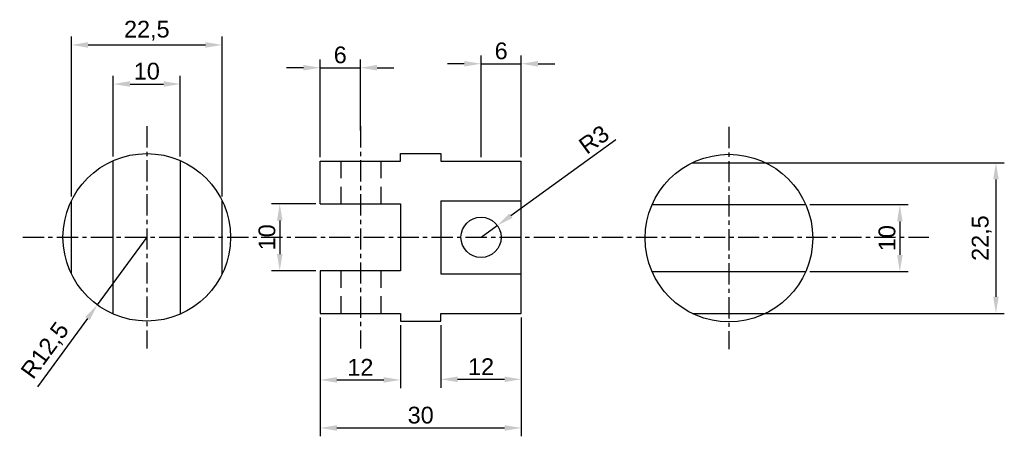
# Model space of a CAD drawing. Header units: millimetres. Extents: x -15 to 132, y 211 to 273.
import ezdxf

# ---------------------------------------------------------------- set-up
doc = ezdxf.new("R2010")
doc.units = ezdxf.units.MM
doc.linetypes.add('CENTER', pattern=[50.8, 31.75, -6.35, 6.35, -6.35])
doc.linetypes.add('DASH2', pattern=[19.05, 12.7, -6.35])
doc.styles.get("Standard").update_dxf_attribs({"font": 'arial.ttf'})
doc.dimstyles.new('ISO-25', dxfattribs={"dimtxt": 2.5, "dimasz": 2.5, "dimexe": 1.25, "dimexo": 0.625, "dimtad": 1, "dimtxsty": 'Standard', "dimcen": 2.5, "dimadec": 0, "dimazin": 0, "dimtfac": 1, "dimtmove": 0, "dimatfit": 3, "dimfxl": 1, "dimarcsym": 0})

# ---------------------------------------------------------------- blocks, each defined once
blk = doc.blocks.new('*D2')
at = {"color": 0, "lineweight": -2}
for p, q in [((30.2, 228.75), (30.2, 211.02)), ((60.2, 228.75), (60.2, 211.02)), ((32.7, 212.27), (57.7, 212.27))]:
    blk.add_line(p, q, dxfattribs=at)
at = {"color": 0}
for points in [[(32.7, 212.69), (32.7, 211.85), (30.2, 212.27)], [(57.7, 211.85), (57.7, 212.69), (60.2, 212.27)]]:
    blk.add_solid(points, dxfattribs=at)
at = {"layer": 'Defpoints', "color": 0}
for p in [(30.2, 229.37), (60.2, 229.37), (60.2, 212.27)]:
    blk.add_point(p, dxfattribs=at)
at = {"color": 0, "insert": (45.2, 214.17), "char_height": 2.5, "attachment_point": 5}
blk.add_mtext('30', dxfattribs=at)
blk = doc.blocks.new('*D4')
at = {"color": 0, "lineweight": -2}
for p, q in [((30.2, 228.75), (30.2, 218.19)), ((42.2, 227.59), (42.2, 218.19)), ((32.7, 219.44), (39.7, 219.44))]:
    blk.add_line(p, q, dxfattribs=at)
at = {"color": 0}
for points in [[(32.7, 219.85), (32.7, 219.02), (30.2, 219.44)], [(39.7, 219.02), (39.7, 219.85), (42.2, 219.44)]]:
    blk.add_solid(points, dxfattribs=at)
at = {"layer": 'Defpoints', "color": 0}
for p in [(30.2, 229.37), (42.2, 228.22), (42.2, 219.44)]:
    blk.add_point(p, dxfattribs=at)
at = {"color": 0, "insert": (36.2, 221.32), "char_height": 2.5, "attachment_point": 5}
blk.add_mtext('12', dxfattribs=at)
blk = doc.blocks.new('*D5')
at = {"color": 0, "lineweight": -2}
for p, q in [((60.2, 228.75), (60.2, 218.28)), ((48.2, 227.59), (48.2, 218.28)), ((50.7, 219.53), (57.7, 219.53))]:
    blk.add_line(p, q, dxfattribs=at)
at = {"color": 0}
for points in [[(50.7, 219.94), (50.7, 219.11), (48.2, 219.53)], [(57.7, 219.11), (57.7, 219.94), (60.2, 219.53)]]:
    blk.add_solid(points, dxfattribs=at)
at = {"layer": 'Defpoints', "color": 0}
for p in [(60.2, 229.37), (48.2, 228.22), (60.2, 219.53)]:
    blk.add_point(p, dxfattribs=at)
at = {"color": 0, "insert": (54.2, 221.41), "char_height": 2.5, "attachment_point": 5}
blk.add_mtext('12', dxfattribs=at)
blk = doc.blocks.new('*D6')
at = {"color": 0, "lineweight": -2}
for p, q in [((29.58, 245.72), (22.93, 245.72)), ((24.18, 243.22), (24.18, 238.22)), ((29.58, 235.72), (22.93, 235.72))]:
    blk.add_line(p, q, dxfattribs=at)
at = {"color": 0}
for points in [[(24.59, 243.22), (23.76, 243.22), (24.18, 245.72)], [(23.76, 238.22), (24.59, 238.22), (24.18, 235.72)]]:
    blk.add_solid(points, dxfattribs=at)
at = {"layer": 'Defpoints', "color": 0}
for p in [(30.2, 245.72), (24.18, 235.72), (30.2, 235.72)]:
    blk.add_point(p, dxfattribs=at)
at = {"color": 0, "insert": (22.28, 240.72), "char_height": 2.5, "attachment_point": 5, "rotation": 90}
blk.add_mtext('10', dxfattribs=at)
blk = doc.blocks.new('*D9')
at = {"color": 0, "lineweight": -2}
for p, q in [((91.79, 251.85), (132.24, 251.85)), ((130.99, 249.35), (130.99, 231.85)), ((91.79, 229.35), (132.24, 229.35))]:
    blk.add_line(p, q, dxfattribs=at)
at = {"color": 0}
for points in [[(131.41, 249.35), (130.58, 249.35), (130.99, 251.85)], [(130.58, 231.85), (131.41, 231.85), (130.99, 229.35)]]:
    blk.add_solid(points, dxfattribs=at)
at = {"layer": 'Defpoints', "color": 0}
for p in [(91.17, 251.85), (91.17, 229.35), (130.99, 229.35)]:
    blk.add_point(p, dxfattribs=at)
at = {"color": 0, "insert": (128.87, 240.6), "char_height": 2.5, "attachment_point": 5, "rotation": 90}
blk.add_mtext('22,5', dxfattribs=at)
blk = doc.blocks.new('*D10')
at = {"color": 0, "lineweight": -2}
for p, q in [((103.25, 245.6), (117.91, 245.6)), ((116.66, 243.1), (116.66, 238.1)), ((103.25, 235.6), (117.91, 235.6))]:
    blk.add_line(p, q, dxfattribs=at)
at = {"color": 0}
for points in [[(117.08, 243.1), (116.25, 243.1), (116.66, 245.6)], [(116.25, 238.1), (117.08, 238.1), (116.66, 235.6)]]:
    blk.add_solid(points, dxfattribs=at)
at = {"layer": 'Defpoints', "color": 0}
for p in [(102.62, 245.6), (102.62, 235.6), (116.66, 235.6)]:
    blk.add_point(p, dxfattribs=at)
at = {"color": 0, "insert": (114.76, 240.6), "char_height": 2.5, "attachment_point": 5, "rotation": 90}
blk.add_mtext('10', dxfattribs=at)
blk = doc.blocks.new('*D11')
at = {"color": 0, "lineweight": -2}
for p, q in [((-0.65, 252.8), (-0.65, 264.84)), ((9.35, 252.8), (9.35, 264.84)), ((1.85, 263.59), (6.85, 263.59))]:
    blk.add_line(p, q, dxfattribs=at)
at = {"color": 0}
for points in [[(1.85, 264.01), (1.85, 263.18), (-0.65, 263.59)], [(6.85, 263.18), (6.85, 264.01), (9.35, 263.59)]]:
    blk.add_solid(points, dxfattribs=at)
at = {"layer": 'Defpoints', "color": 0}
for p in [(9.35, 263.59), (-0.65, 252.17), (9.35, 252.17)]:
    blk.add_point(p, dxfattribs=at)
at = {"color": 0, "insert": (4.35, 265.5), "char_height": 2.5, "attachment_point": 5}
blk.add_mtext('10', dxfattribs=at)
blk = doc.blocks.new('*D12')
at = {"color": 0, "lineweight": -2}
for p, q in [((-6.9, 246.79), (-6.9, 270.68)), ((15.6, 246.79), (15.6, 270.68)), ((-4.4, 269.43), (13.1, 269.43))]:
    blk.add_line(p, q, dxfattribs=at)
at = {"color": 0}
for points in [[(-4.4, 269.84), (-4.4, 269.01), (-6.9, 269.43)], [(13.1, 269.01), (13.1, 269.84), (15.6, 269.43)]]:
    blk.add_solid(points, dxfattribs=at)
at = {"layer": 'Defpoints', "color": 0}
for p in [(15.6, 269.43), (-6.9, 246.16), (15.6, 246.16)]:
    blk.add_point(p, dxfattribs=at)
at = {"color": 0, "insert": (4.35, 271.55), "char_height": 2.5, "attachment_point": 5}
blk.add_mtext('22,5', dxfattribs=at)
blk = doc.blocks.new('*D13')
at = {"color": 0, "lineweight": -2}
for p, q in [((4.35, 240.72), (-3.03, 230.62)), ((-4.5, 228.6), (-11.97, 218.39))]:
    blk.add_line(p, q, dxfattribs=at)
at = {"color": 0}
blk.add_solid([(-4.16, 228.36), (-4.84, 228.85), (-3.03, 230.62)], dxfattribs=at)
at = {"layer": 'Defpoints', "color": 0}
for p in [(4.35, 240.72), (-3.03, 230.62)]:
    blk.add_point(p, dxfattribs=at)
at = {"color": 0, "insert": (-10.69, 223.74), "char_height": 2.5, "attachment_point": 5, "rotation": 53.8467}
blk.add_mtext('R12,5', dxfattribs=at)
blk = doc.blocks.new('*D14')
at = {"color": 0, "lineweight": -2}
for p, q in [((58.65, 243.95), (74.31, 255.31)), ((54.2, 240.72), (56.63, 242.48))]:
    blk.add_line(p, q, dxfattribs=at)
at = {"color": 0}
blk.add_solid([(58.41, 244.28), (58.9, 243.61), (56.63, 242.48)], dxfattribs=at)
at = {"layer": 'Defpoints', "color": 0}
for p in [(56.63, 242.48), (54.2, 240.72)]:
    blk.add_point(p, dxfattribs=at)
at = {"color": 0, "insert": (71.05, 255.3), "char_height": 2.5, "attachment_point": 5, "rotation": 35.9867}
blk.add_mtext('R3', dxfattribs=at)
blk = doc.blocks.new('*D16')
at = {"color": 0, "lineweight": -2}
for p, q in [((30.2, 252.68), (30.2, 267.27)), ((36.2, 256.68), (36.2, 267.27)), ((27.7, 266.02), (25.2, 266.02)), ((30.2, 266.02), (36.2, 266.02)), ((38.7, 266.02), (41.2, 266.02))]:
    blk.add_line(p, q, dxfattribs=at)
at = {"color": 0}
for points in [[(27.7, 265.61), (27.7, 266.44), (30.2, 266.02)], [(38.7, 266.44), (38.7, 265.61), (36.2, 266.02)]]:
    blk.add_solid(points, dxfattribs=at)
at = {"layer": 'Defpoints', "color": 0}
for p in [(36.2, 266.02), (36.2, 256.06), (30.2, 252.06)]:
    blk.add_point(p, dxfattribs=at)
at = {"color": 0, "insert": (33.2, 267.93), "char_height": 2.5, "attachment_point": 5}
blk.add_mtext('6', dxfattribs=at)
blk = doc.blocks.new('*D17')
at = {"color": 0, "lineweight": -2}
for p, q in [((54.2, 252.68), (54.2, 267.87)), ((60.2, 252.68), (60.2, 267.87)), ((51.7, 266.62), (49.2, 266.62)), ((54.2, 266.62), (60.2, 266.62)), ((62.7, 266.62), (65.2, 266.62))]:
    blk.add_line(p, q, dxfattribs=at)
at = {"color": 0}
for points in [[(51.7, 266.2), (51.7, 267.03), (54.2, 266.62)], [(62.7, 267.03), (62.7, 266.2), (60.2, 266.62)]]:
    blk.add_solid(points, dxfattribs=at)
at = {"layer": 'Defpoints', "color": 0}
for p in [(60.2, 266.62), (54.2, 252.06), (60.2, 252.06)]:
    blk.add_point(p, dxfattribs=at)
at = {"color": 0, "insert": (57.2, 268.52), "char_height": 2.5, "attachment_point": 5}
blk.add_mtext('6', dxfattribs=at)

msp = doc.modelspace()

# ---------------------------------------------------------------- linework, layer by layer
at = {"linetype": 'CENTER', "ltscale": 0.1}
for p, q in [((4.348, 257.296), (4.348, 224.135)), ((36.202, 257.296), (36.202, 224.135)), ((91.166, 257.181), (91.166, 224.02)), ((-14.149, 240.715), (120.995, 240.715))]:
    msp.add_line(p, q, dxfattribs=at)
for p, q in [((42.202, 252.06), (42.202, 253.215)), ((42.202, 253.215), (48.202, 253.215)), ((48.202, 253.215), (48.202, 252.06)), ((-0.652, 229.259), (-0.652, 252.172)), ((9.348, 252.172), (9.348, 229.259)), ((30.202, 245.715), (30.202, 252.06)), ((30.202, 252.06), (42.202, 252.06)), ((48.202, 252.06), (60.202, 252.06)), ((60.202, 229.371), (60.202, 252.06)), ((85.718, 251.851), (96.615, 251.851)), ((-6.902, 235.267), (-6.902, 246.164)), ((15.598, 235.267), (15.598, 246.164)), ((30.202, 245.715), (42.202, 245.715)), ((42.202, 245.715), (42.202, 235.715)), ((48.202, 246.145), (60.202, 246.164)), ((48.202, 246.145), (48.202, 235.267)), ((79.71, 245.601), (102.623, 245.601)), ((42.202, 235.715), (30.202, 235.715)), ((30.202, 235.715), (30.202, 229.371)), ((48.202, 235.267), (60.202, 235.267)), ((79.71, 235.601), (102.623, 235.601)), ((30.202, 229.371), (42.202, 229.371)), ((42.202, 229.371), (42.202, 228.215)), ((48.202, 228.215), (48.202, 229.371)), ((48.202, 229.371), (60.202, 229.371)), ((85.718, 229.351), (96.615, 229.351)), ((42.202, 228.215), (48.202, 228.215))]:
    msp.add_line(p, q)
at = {"linetype": 'DASH2', "ltscale": 0.2}
for p, q in [((33.316, 245.715), (33.316, 252.06)), ((39.316, 245.715), (39.316, 252.06)), ((33.316, 229.371), (33.316, 235.715)), ((39.316, 229.371), (39.316, 235.715))]:
    msp.add_line(p, q, dxfattribs=at)
for centre, radius in [((4.348, 240.715), 12.5), ((91.166, 240.601), 12.5), ((54.202, 240.715), 3)]:
    msp.add_circle(centre, radius)

# ---------------------------------------------------------------- dimensions: what is measured, and where the dimension line sits
at = {"color": 1}
for base, p1, p2, picture, middle in [((15.598, 269.427), (-6.902, 246.164), (15.598, 246.164), '*D12', (4.348, 269.427)), ((9.348, 263.595), (-0.652, 252.172), (9.348, 252.172), '*D11', (4.348, 263.595)), ((42.202, 219.436), (30.202, 229.371), (42.202, 228.215), '*D4', (36.202, 219.436)), ((60.202, 219.526), (48.202, 228.215), (60.202, 229.371), '*D5', (54.202, 219.526))]:
    dim = msp.add_linear_dim(base=base, p1=p1, p2=p2, dimstyle='ISO-25', dxfattribs=at)
    dim.commit()
    dim.dimension.update_dxf_attribs({"geometry": picture, "text_midpoint": middle, "dimtype": 160})
for base, p1, p2, picture, middle in [((36.202, 266.025), (30.202, 252.06), (36.202, 256.057), '*D16', (33.202, 267.926)), ((60.202, 266.616), (54.202, 252.06), (60.202, 252.06), '*D17', (57.202, 268.517)), ((60.202, 212.27), (30.202, 229.371), (60.202, 229.371), '*D2', (45.202, 214.173))]:
    dim = msp.add_linear_dim(base=base, p1=p1, p2=p2, dimstyle='ISO-25', dxfattribs=at)
    dim.commit()
    dim.dimension.update_dxf_attribs({"geometry": picture, "text_midpoint": middle})
for center, mpoint, picture, middle in [((54.202, 240.715), (56.63, 242.478), '*D14', (72.17, 253.763)), ((4.348, 240.715), (-3.026, 230.622), '*D13', (-8.972, 222.485))]:
    dim = msp.add_radius_dim(center=center, mpoint=mpoint, dimstyle='ISO-25', dxfattribs=at)
    dim.commit()
    dim.dimension.update_dxf_attribs({"geometry": picture, "text_midpoint": middle, "dimtype": 164})
for base, p1, p2, picture, middle in [((130.993, 229.351), (91.166, 251.851), (91.166, 229.351), '*D9', (128.866, 240.601)), ((24.178, 235.715), (30.202, 245.715), (30.202, 235.715), '*D6', (22.277, 240.715)), ((116.662, 235.601), (102.623, 245.601), (102.623, 235.601), '*D10', (114.761, 240.601))]:
    dim = msp.add_linear_dim(base=base, p1=p1, p2=p2, angle=90, dimstyle='ISO-25', dxfattribs=at)
    dim.commit()
    dim.dimension.update_dxf_attribs({"geometry": picture, "text_midpoint": middle})

doc.saveas('drawing.dxf')
